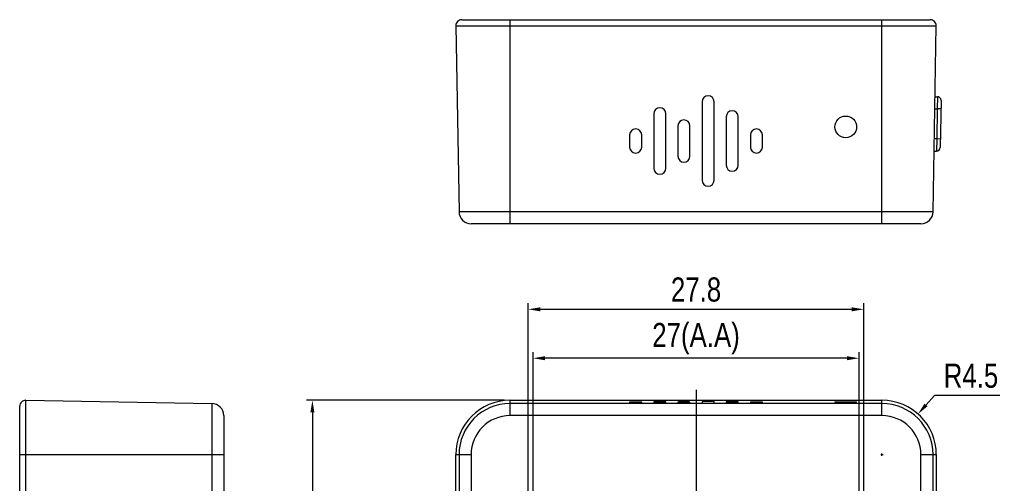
# Model space of a CAD drawing. Header units: millimetres. Extents: x 135 to 308, y 178 to 291.
# Tile 4 of 6: x 135 to 217, y 253 to 291. Entities that reach past the tile are written whole.
import ezdxf

# ---------------------------------------------------------------- set-up
doc = ezdxf.new("R2010")
doc.units = ezdxf.units.MM
doc.header["$LTSCALE"] = 0.5
doc.header["$PDMODE"] = 3
doc.header["$PDSIZE"] = 0.3125
doc.linetypes.add('CENTER', pattern=[50.8, 31.75, -6.35, 6.35, -6.35])
doc.layers.get('0').update_dxf_attribs({"linetype": 'CONTINUOUS'})
doc.layers.get('Defpoints').update_dxf_attribs({"linetype": 'CONTINUOUS'})
doc.layers.add('dim', color=6, linetype='CONTINUOUS')
doc.styles.get("Standard").update_dxf_attribs({"font": 'txt', "width": 0.8})
doc.dimstyles.get("Standard").update_dxf_attribs({"dimtxt": 2, "dimasz": 1, "dimexe": 0.5, "dimexo": 0.5, "dimtad": 1, "dimtoh": 1, "dimdec": 1, "dimdsep": 46, "dimtxsty": 'Standard', "dimblk1": '_FILLED', "dimblk2": '_FILLED', "dimcen": 0.09, "dimazin": 2, "dimtp": 0.01, "dimtm": 0.01, "dimtfac": 1, "dimtofl": 0, "dimtmove": 0, "dimatfit": 3, "dimfxl": 1, "dimtolj": 1, "dimarcsym": 0})

# ---------------------------------------------------------------- blocks, each defined once
blk = doc.blocks.new('*D2')
at = {"layer": 'Defpoints', "color": 0, "linetype": 'CENTER'}
for p in [(175.861, 259.771), (159.485, 206.767), (175.861, 206.767)]:
    blk.add_point(p, dxfattribs=at)
at = {"layer": 'dim', "color": 0, "lineweight": -2}
for p, q in [((175.361, 259.771), (158.985, 259.771)), ((159.485, 258.771), (159.485, 207.767)), ((175.361, 206.767), (158.985, 206.767))]:
    blk.add_line(p, q, dxfattribs=at)
at = {"layer": 'dim', "color": 0, "linetype": 'CENTER'}
for points in [[(159.652, 258.771), (159.318, 258.771), (159.485, 259.771)], [(159.318, 207.767), (159.652, 207.767), (159.485, 206.767)]]:
    blk.add_solid(points, dxfattribs=at)
at = {"layer": 'dim', "color": 0, "linetype": 'CENTER', "insert": (157.86, 233.643), "char_height": 2, "attachment_point": 5, "rotation": 90}
blk.add_mtext('\\A1;53', dxfattribs=at)
blk = doc.blocks.new('_FILLED')
at = {"color": 0, "linetype": 'ByBlock'}
blk.add_solid([(0, 0), (-1, 0.167), (-1, -0.167)], dxfattribs=at)
blk = doc.blocks.new('*D5')
at = {"layer": 'Defpoints', "color": 0, "linetype": 'CENTER'}
for p in [(177.761, 263.255), (177.761, 248.469), (204.761, 248.469)]:
    blk.add_point(p, dxfattribs=at)
at = {"layer": 'dim', "color": 0, "lineweight": -2}
for p, q in [((177.761, 248.969), (177.761, 263.755)), ((204.761, 248.969), (204.761, 263.755)), ((203.761, 263.255), (178.761, 263.255))]:
    blk.add_line(p, q, dxfattribs=at)
at = {"layer": 'dim', "color": 0, "linetype": 'CENTER'}
for points in [[(178.761, 263.422), (178.761, 263.089), (177.761, 263.255)], [(203.761, 263.089), (203.761, 263.422), (204.761, 263.255)]]:
    blk.add_solid(points, dxfattribs=at)
at = {"layer": 'dim', "color": 0, "linetype": 'CENTER', "insert": (191.261, 264.88), "char_height": 2, "attachment_point": 5}
blk.add_mtext('\\A1;27(A.A)', dxfattribs=at)
blk = doc.blocks.new('*D8')
at = {"layer": 'Defpoints', "color": 0, "linetype": 'CENTER'}
for p in [(205.161, 267.309), (177.361, 248.119), (205.161, 248.119)]:
    blk.add_point(p, dxfattribs=at)
at = {"layer": 'dim', "color": 0, "lineweight": -2}
for p, q in [((177.361, 248.619), (177.361, 267.809)), ((205.161, 248.619), (205.161, 267.809)), ((178.361, 267.309), (204.161, 267.309))]:
    blk.add_line(p, q, dxfattribs=at)
at = {"layer": 'dim', "color": 0, "linetype": 'CENTER'}
for points in [[(178.361, 267.475), (178.361, 267.142), (177.361, 267.309)], [(204.161, 267.142), (204.161, 267.475), (205.161, 267.309)]]:
    blk.add_solid(points, dxfattribs=at)
at = {"layer": 'dim', "color": 0, "linetype": 'CENTER', "insert": (191.261, 268.934), "char_height": 2, "attachment_point": 5}
blk.add_mtext('\\A1;27.8', dxfattribs=at)
blk = doc.blocks.new('*D10')
at = {"layer": 'Defpoints', "color": 0, "linetype": 'CENTER'}
for p in [(209.649, 258.636), (206.661, 255.269)]:
    blk.add_point(p, dxfattribs=at)
at = {"layer": 'dim', "color": 0, "lineweight": -2}
for p, q in [((211.012, 260.173), (210.312, 259.384)), ((216.437, 260.173), (211.012, 260.173)), ((206.661, 255.179), (206.661, 255.359)), ((206.571, 255.269), (206.751, 255.269))]:
    blk.add_line(p, q, dxfattribs=at)
at = {"layer": 'dim', "color": 0, "linetype": 'CENTER'}
blk.add_solid([(210.188, 259.495), (210.437, 259.273), (209.649, 258.636)], dxfattribs=at)
at = {"layer": 'dim', "color": 0, "linetype": 'CENTER', "insert": (214.037, 261.798), "char_height": 2, "attachment_point": 5}
blk.add_mtext('\\A1;R4.5', dxfattribs=at)

msp = doc.modelspace()

# ---------------------------------------------------------------- linework, layer by layer
at = {"linetype": 'Continuous'}
for p, q in [((171.859, 291.299), (210.662, 291.299)), ((175.861, 274.399), (175.861, 291.299)), ((206.661, 274.399), (206.661, 291.299)), ((171.359, 290.791), (171.628, 275.382)), ((171.359, 290.791), (211.162, 290.791)), ((210.893, 275.382), (211.162, 290.791)), ((211.06, 284.919), (211.255, 284.919)), ((211.255, 284.919), (211.242, 283.919)), ((191.761, 284.499), (191.761, 277.999)), ((192.761, 277.999), (192.761, 284.499)), ((211.042, 283.919), (211.242, 283.919)), ((211.242, 283.919), (211.199, 281.419)), ((211.542, 283.914), (211.242, 283.919)), ((211.555, 284.614), (211.487, 280.714)), ((187.761, 283.499), (187.761, 278.999)), ((188.761, 278.999), (188.761, 283.499)), ((193.761, 283.249), (193.761, 279.249)), ((194.761, 279.249), (194.761, 283.249)), ((189.761, 282.499), (189.761, 279.999)), ((190.761, 279.999), (190.761, 282.499)), ((185.761, 281.749), (185.761, 280.749)), ((186.761, 280.749), (186.761, 281.749)), ((195.761, 281.749), (195.761, 280.749)), ((196.761, 280.749), (196.761, 281.749)), ((211.199, 281.419), (210.999, 281.419)), ((211.199, 281.419), (211.187, 280.419)), ((211.499, 281.414), (211.199, 281.419)), ((210.981, 280.419), (211.187, 280.419)), ((210.893, 275.382), (171.628, 275.382)), ((209.894, 274.399), (172.628, 274.399)), ((135.747, 206.767), (135.747, 259.771)), ((135.747, 259.771), (151.156, 259.502)), ((151.156, 259.502), (151.156, 207.036)), ((175.861, 258.502), (175.861, 259.771)), ((175.861, 259.771), (206.661, 259.771)), ((206.661, 259.502), (175.861, 259.502)), ((185.761, 259.613), (185.761, 259.595)), ((186.761, 259.595), (186.761, 259.613)), ((187.761, 259.643), (187.761, 259.565)), ((188.761, 259.565), (188.761, 259.643)), ((189.761, 259.626), (189.761, 259.582)), ((190.761, 259.582), (190.761, 259.626)), ((191.761, 259.661), (191.761, 259.547)), ((192.761, 259.547), (192.761, 259.661)), ((193.761, 259.639), (193.761, 259.569)), ((194.761, 259.569), (194.761, 259.639)), ((195.761, 259.613), (195.761, 259.595)), ((196.761, 259.595), (196.761, 259.613)), ((206.661, 258.502), (206.661, 259.771)), ((135.239, 207.267), (135.239, 259.271)), ((152.139, 258.502), (152.139, 208.036)), ((206.661, 258.502), (175.861, 258.502)), ((135.239, 255.269), (152.139, 255.269)), ((171.359, 211.269), (171.359, 255.269)), ((171.359, 255.269), (172.628, 255.269)), ((171.628, 255.269), (171.628, 211.269)), ((172.628, 255.269), (172.628, 211.269)), ((209.894, 211.269), (209.894, 255.269)), ((209.894, 255.269), (211.162, 255.269)), ((210.893, 211.269), (210.893, 255.269)), ((211.162, 255.269), (211.162, 231.519))]:
    msp.add_line(p, q, dxfattribs=at)
msp.add_circle((203.661, 282.418), 0.9, dxfattribs=at)
for centre, radius, start, end in [((171.859, 290.799), 0.5, 90, 181), ((210.662, 290.799), 0.5, 359, 90), ((192.261, 284.499), 0.5, 0, 180), ((211.255, 284.619), 0.3, 359, 90), ((188.261, 283.499), 0.5, 0, 180), ((194.261, 283.249), 0.5, 0, 180), ((186.261, 281.749), 0.5, 0, 180), ((190.261, 282.499), 0.5, 0, 180), ((196.261, 281.749), 0.5, 0, 180), ((186.261, 280.749), 0.5, 180, 360), ((196.261, 280.749), 0.5, 180, 360), ((211.187, 280.719), 0.3, 270, 359), ((190.261, 279.999), 0.5, 180, 360), ((188.261, 278.999), 0.5, 180, 360), ((194.261, 279.249), 0.5, 180, 360), ((192.261, 277.999), 0.5, 180, 360), ((172.628, 275.399), 1, 181, 270), ((209.894, 275.399), 1, 270, 359), ((135.739, 259.271), 0.5, 89, 180), ((151.139, 258.502), 1, 0, 89), ((175.861, 255.269), 4.502, 90, 180), ((175.861, 255.269), 4.233, 90, 180), ((206.661, 255.269), 4.502, 0, 90), ((206.661, 255.269), 4.233, 0, 90), ((175.861, 255.269), 3.233, 90, 180), ((206.661, 255.269), 3.233, 0, 90)]:
    msp.add_arc(centre, radius, start, end, dxfattribs=at)
for centre, start_param, end_param in [((186.261, 259.613), 6.283185, 9.424778), ((186.261, 259.595), -3.141593, 0), ((188.261, 259.643), 0, 3.141593), ((188.261, 259.565), -3.141593, 0), ((190.261, 259.626), 0, 3.141593), ((190.261, 259.582), -3.141593, 0), ((192.261, 259.661), 0, 3.141593), ((192.261, 259.547), -3.141593, 0), ((194.261, 259.639), 0, 3.141593), ((194.261, 259.569), -3.141593, 0), ((196.261, 259.613), 6.283185, 9.424778), ((196.261, 259.595), -3.141593, 0)]:
    msp.add_ellipse(centre, major_axis=(0.5, 0), ratio=0.017455, start_param=start_param, end_param=end_param, dxfattribs=at)
msp.add_ellipse((203.661, 259.624), major_axis=(0.9, 0), ratio=0.017455, dxfattribs=at)
at = {"layer": 'dim', "color": 1, "linetype": 'CENTER'}
msp.add_line((191.261, 260.644), (191.261, 205.365), dxfattribs=at)

# ---------------------------------------------------------------- dimensions: what is measured, and where the dimension line sits
at = {"layer": 'dim'}
dim = msp.add_linear_dim(base=(205.161, 267.309), p1=(177.361, 248.119), p2=(205.161, 248.119), dimstyle='Standard', dxfattribs=at)
dim.commit()
dim.dimension.update_dxf_attribs({"geometry": '*D8', "text_midpoint": (191.261, 268.934)})
dim = msp.add_linear_dim(base=(177.761, 263.255), p1=(204.761, 248.469), p2=(177.761, 248.469), text='<>(A.A)', dimstyle='Standard', override={"dimtxsty": 'Standard'}, dxfattribs=at)
dim.commit()
dim.dimension.update_dxf_attribs({"geometry": '*D5', "text_midpoint": (191.261, 264.88)})
dim = msp.add_radius_dim(center=(206.661, 255.269), mpoint=(209.649, 258.636), dimstyle='Standard', dxfattribs=at)
dim.commit()
dim.dimension.update_dxf_attribs({"geometry": '*D10', "text_midpoint": (211.012, 260.173), "dimtype": 164})
dim = msp.add_linear_dim(base=(159.485, 206.767), p1=(175.861, 259.771), p2=(175.861, 206.767), angle=90, dimstyle='Standard', dxfattribs=at)
dim.commit()
dim.dimension.update_dxf_attribs({"geometry": '*D2', "text_midpoint": (159.485, 233.643), "dimtype": 160})

doc.saveas('drawing.dxf')
